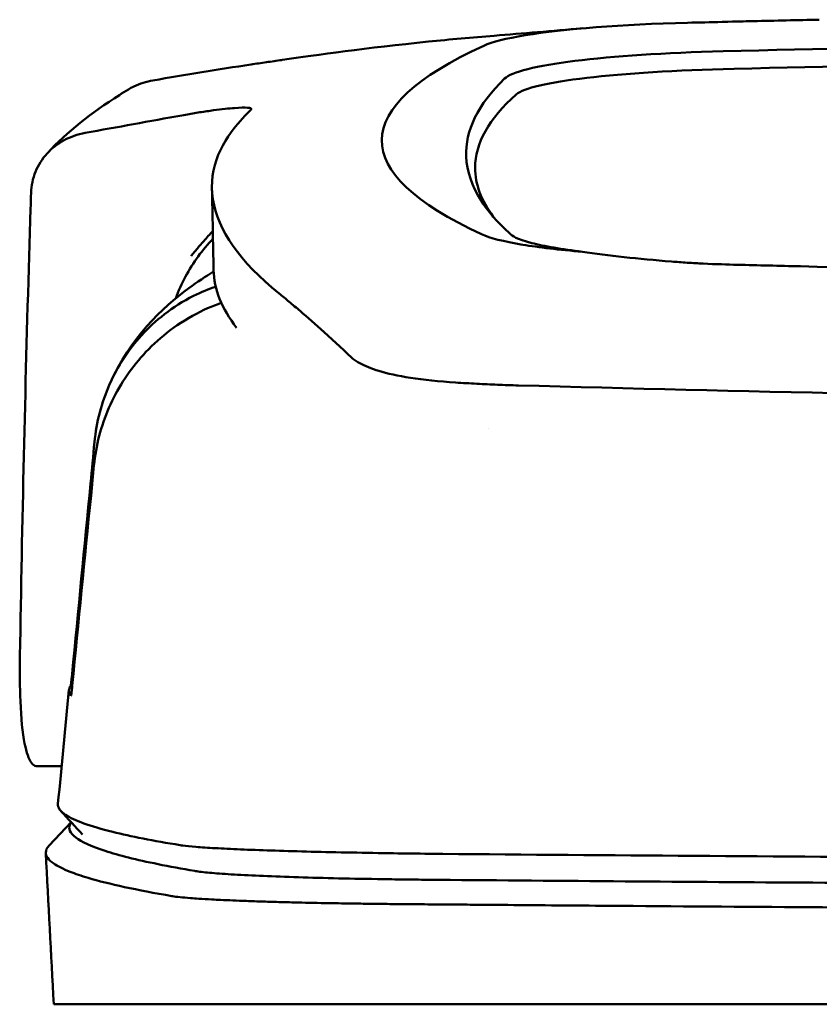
# Model space of a CAD drawing. Header units: millimetres. Extents: x 97 to 347, y 34 to 396.
# Tile 4 of 10: x 142 to 176, y 354 to 396. Entities that reach past the tile are written whole.
import ezdxf

# ---------------------------------------------------------------- set-up
doc = ezdxf.new("R2010")
doc.units = ezdxf.units.MM
doc.layers.add('Visible (ISO)', color=7, linetype='Continuous', lineweight=50)

msp = doc.modelspace()

# ---------------------------------------------------------------- linework, layer by layer
at = {"layer": 'Visible (ISO)'}
for p, q in [((175.65, 385.475), (175.658, 385.475)), ((161.838, 380.459), (161.847, 380.459)), ((144.109, 364.122), (143.063, 364.122)), ((143.58, 360.742), (144.518, 361.729)), ((143.774, 353.952), (149.124, 353.952)), ((149.148, 353.952), (160.113, 353.952)), ((160.203, 353.952), (160.113, 353.952)), ((160.203, 353.952), (221.846, 353.952))]:
    msp.add_line(p, q, dxfattribs=at)
for centre, major_axis, ratio, start_param, end_param in [((173.215, 394.581), (11.395, -0.001), 0.116501, 1.781282, 2.52747), ((276.298, 341.928), (-491.039, 0), 0.112496, 4.925773, 4.928853), ((173.399, 394.556), (11.62, -0.008), 0.117057, 2.527526, 2.891655), ((221.747, 370.254), (225.492, 0.002), 0.110939, 1.570719, 1.791596), ((298.709, 390.877), (140.93, 0.029), 0.116446, 2.892175, 3.388046), ((175.004, 393.335), (12.06, -0.005), 0.112737, 1.791766, 3.029303), ((221.769, 370.224), (-227.223, 0), 0.106767, 4.71241, 4.92951), ((175.397, 392.667), (11.958, 0), 0.106769, 1.787974, 3.024834), ((409.276, 390.681), (247.896, 0.399), 0.112494, 3.026338, 3.14596), ((408.029, 389.681), (-246.265, 0), 0.106767, 6.163675, 6.283184), ((478.753, 343.634), (-328.583, 44.868), 0.123507, 6.188163, 6.200241), ((1804.368, 349.93), (-1662.18, -0.149), 0.85466, 6.255847, 6.257756), ((173.517, 387.198), (11.832, 0.02), 0.1161, 3.386388, 3.747718), ((156.542, 381.646), (-8, 0), 0.941628, 5.682982, 5.950394), ((406.206, 385.376), (-255.609, 0), 0.112496, 0.002074, 0.087879), ((163.639, 381.979), (-7.019, -0.248), 0.209962, 0.510009, 0.541864), ((404.347, 367.351), (-259.925, 0), 0.034069, 6.258567, 6.308615), ((277.998, 408.37), (-131.694, -46.074), 0.097566, 0.177551, 0.181879), ((164.189, 360.099), (15.81, -0.255), 0.013999, 1.814143, 1.864666), ((153.517, 359.679), (4.064, -0.085), 0.06622, 3.560328, 3.573474), ((161.527, 359.417), (8.722, -0.051), 0.018129, 4.550228, 4.559677), ((148.844, 358.576), (-0.118, 0.018), 0.055246, 1.360606, 1.559875), ((161.3, 359.551), (9.456, 0.138), 0.140036, 4.558691, 4.567892)]:
    msp.add_ellipse(centre, major_axis=major_axis, ratio=ratio, start_param=start_param, end_param=end_param, dxfattribs=at)
for points, knots in [([(176.459, 396.01), (175.517, 395.99), (174.579, 395.969), (173.195, 395.937), (173.004, 395.932), (172.312, 395.915)], [-0.8458994, -0.8458994, -0.8458994, -0.8458994, -0.3752076, -0.3752076, -0.1515992, -0.1515992, -0.1515992, -0.1515992]), ([(153.542, 394.293), (154.991, 394.506), (157.145, 394.806), (160.694, 395.166), (161.634, 395.251), (162.577, 395.326)], [0, 0, 0, 0, 0.4392287, 0.4392287, 0.5941548, 0.5941548, 0.5941548, 0.5941548]), ([(152.192, 394.099), (151.495, 393.991), (150.799, 393.88), (149.405, 393.652), (148.708, 393.536), (148.011, 393.416)], [0.000028, 0.000028, 0.000028, 0.000028, 0.211767, 0.211767, 0.4239683, 0.4239683, 0.4239683, 0.4239683]), ([(152.196, 394.099), (152.195, 394.099), (152.194, 394.099), (152.193, 394.099), (152.193, 394.099), (152.193, 394.099)], [0.000000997, 0.000000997, 0.000000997, 0.000000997, 0.0001839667, 0.0001839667, 0.000312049, 0.000312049, 0.000312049, 0.000312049]), ([(153.51, 394.288), (153.29, 394.255), (153.071, 394.223), (152.631, 394.16), (152.412, 394.129), (152.196, 394.099)], [0, 0, 0, 0, 0.0665895, 0.0665895, 0.1345736, 0.1345736, 0.1345736, 0.1345736]), ([(146.959, 393.029), (147.033, 393.073), (147.11, 393.115), (147.448, 393.278), (147.726, 393.368), (148.011, 393.416)], [-0.1127941, -0.1127941, -0.1127941, -0.1127941, -0.0866991, -0.0866991, -0.0000252, -0.0000252, -0.0000252, -0.0000252]), ([(151.411, 392.231), (151.142, 392.208), (150.818, 392.171), (150.265, 392.093), (150.065, 392.062), (149.659, 391.996), (149.455, 391.961), (149.248, 391.924)], [0, 0, 0, 0, 0.1260356, 0.1260356, 0.192084, 0.192084, 0.2556621, 0.2556621, 0.2556621, 0.2556621]), ([(152.2, 392.175), (152.226, 392.216), (152.174, 392.241), (151.929, 392.262), (151.737, 392.257), (151.489, 392.238)], [0, 0, 0, 0, 0.1204642, 0.1204642, 0.2420244, 0.2420244, 0.2420244, 0.2420244]), ([(152.177, 392.15), (152.182, 392.155), (152.187, 392.159), (152.194, 392.167), (152.197, 392.172), (152.2, 392.175)], [0, 0, 0, 0, 0.01190192, 0.01190192, 0.02379969, 0.02379969, 0.02379969, 0.02379969]), ([(145.113, 391.172), (145.802, 391.298), (146.492, 391.423), (147.87, 391.674), (148.559, 391.799), (149.247, 391.924)], [0.0000116, 0.0000116, 0.0000116, 0.0000116, 0.2114776, 0.2114776, 0.4225254, 0.4225254, 0.4225254, 0.4225254]), ([(153.396, 384.315), (151.718, 385.67), (150.772, 387.023), (150.356, 389.738), (151.002, 390.862), (151.758, 391.71)], [0, 0, 0, 0, 3.35024, 3.35024, 6.902449, 6.902449, 6.902449, 6.902449]), ([(145.113, 391.172), (144.797, 391.115), (144.495, 391.008), (143.944, 390.711), (143.698, 390.52), (143.279, 390.065), (143.113, 389.798), (142.88, 389.228), (142.815, 388.921), (142.806, 388.614)], [-0.4076943, -0.4076943, -0.4076943, -0.4076943, -0.3108189, -0.3108189, -0.2123555, -0.2123555, -0.10788, -0.10788, -0.000002, -0.000002, -0.000002, -0.000002]), ([(161.383, 390.161), (161.408, 389.535), (161.621, 388.91), (162.262, 387.909), (162.572, 387.533), (163.044, 387.064), (163.143, 386.97), (163.371, 386.762), (163.508, 386.646), (164.713, 386.333), (165.445, 386.206), (166.348, 386.095)], [2.930381, 2.930381, 2.930381, 2.930381, 4.072753, 4.072753, 4.762452, 4.762452, 4.934856, 4.934856, 5.145284, 5.145284, 5.311389, 5.311389, 5.311389, 5.311389]), ([(150.566, 386.984), (150.439, 386.846), (150.31, 386.703), (150.089, 386.45), (149.998, 386.343), (149.756, 386.054), (149.646, 385.914), (149.635, 385.904)], [-0.01145823, -0.01145823, -0.01145823, -0.01145823, -0.00744532, -0.00744532, -0.00463647, -0.00463647, 0, 0, 0, 0]), ([(163.795, 386.399), (164.144, 386.341), (164.533, 386.287), (165.387, 386.185), (165.852, 386.138), (166.348, 386.095)], [-0.3736448, -0.3736448, -0.3736448, -0.3736448, -0.187366, -0.187366, -0.0000172, -0.0000172, -0.0000172, -0.0000172]), ([(166.348, 386.095), (166.889, 386.014), (167.484, 385.938), (168.76, 385.8), (169.438, 385.737), (170.148, 385.68)], [0.0000437, 0.0000437, 0.0000437, 0.0000437, 0.2355373, 0.2355373, 0.4693483, 0.4693483, 0.4693483, 0.4693483]), ([(142.722, 385.902), (142.637, 383.059), (142.563, 380.216), (142.433, 374.53), (142.378, 371.687), (142.332, 368.844)], [-1.996171, -1.996171, -1.996171, -1.996171, -0.998042, -0.998042, -0.000001, -0.000001, -0.000001, -0.000001]), ([(170.148, 385.68), (170.369, 385.662), (170.592, 385.646), (171.065, 385.615), (171.289, 385.603), (171.495, 385.593)], [0, 0, 0, 0, 0.0725125, 0.0725125, 0.1522142, 0.1522142, 0.1522142, 0.1522142]), ([(171.495, 385.593), (172.075, 385.564), (172.514, 385.552), (173.853, 385.52), (174.751, 385.498), (175.65, 385.475)], [0.1522142, 0.1522142, 0.1522142, 0.1522142, 0.3763363, 0.3763363, 0.8296812, 0.8296812, 0.8296812, 0.8296812]), ([(175.658, 385.475), (183.279, 385.288), (190.914, 385.148), (202.452, 385.007), (206.299, 384.971), (212.085, 384.936), (214.02, 384.927), (217.802, 384.915), (219.616, 384.912), (221.515, 384.911)], [0.000811, 0.000811, 0.000811, 0.000811, 2.334672, 2.334672, 3.49801, 3.49801, 4.08174, 4.08174, 4.638981, 4.638981, 4.638981, 4.638981]), ([(146.171, 380.46), (147.051, 382.427), (148.387, 383.695), (149.902, 384.808), (150.253, 385.042), (150.599, 385.252)], [0, 0, 0, 0, 1.483168, 1.483168, 1.942831, 1.942831, 1.942831, 1.942831]), ([(145.514, 377.967), (145.596, 378.821), (145.815, 379.657), (146.502, 381.207), (146.964, 381.914), (148.093, 383.151), (148.829, 383.75), (150.075, 384.375), (150.395, 384.504), (150.69, 384.605)], [-0.7441004, -0.7441004, -0.7441004, -0.7441004, -0.5496874, -0.5496874, -0.3565169, -0.3565169, -0.159797, -0.159797, -0.0894613, -0.0894613, -0.0894613, -0.0894613]), ([(153.396, 384.315), (153.536, 384.202), (153.681, 384.082), (153.981, 383.832), (154.135, 383.702), (154.295, 383.568)], [-0.5571002, -0.5571002, -0.5571002, -0.5571002, -0.2776825, -0.2776825, 0, 0, 0, 0]), ([(145.492, 376.981), (145.575, 377.823), (145.792, 378.654), (146.473, 380.216), (146.934, 380.942), (148.059, 382.226), (148.79, 382.857), (150.139, 383.606), (150.561, 383.784), (150.928, 383.915)], [0, 0, 0, 0, 0.2548242, 0.2548242, 0.5112444, 0.5112444, 0.772586, 0.772586, 0.8990175, 0.8990175, 0.8990175, 0.8990175]), ([(154.295, 383.568), (154.613, 383.298), (154.958, 382.989), (155.467, 382.527), (155.621, 382.386), (155.776, 382.244)], [-1.0557156, -1.0557156, -1.0557156, -1.0557156, -0.5320191, -0.5320191, -0.3144541, -0.3144541, -0.3144541, -0.3144541]), ([(156.763, 381.383), (156.698, 381.422), (156.638, 381.46), (156.531, 381.539), (156.483, 381.579), (156.441, 381.619)], [0, 0, 0, 0, 0.0612215, 0.0612215, 0.1224979, 0.1224979, 0.1224979, 0.1224979]), ([(156.763, 381.383), (156.865, 381.323), (156.98, 381.265), (157.239, 381.152), (157.382, 381.097), (157.539, 381.044)], [-0.1913093, -0.1913093, -0.1913093, -0.1913093, -0.095663, -0.095663, 0, 0, 0, 0]), ([(160.932, 380.511), (160.226, 380.556), (159.573, 380.624), (158.472, 380.795), (158.018, 380.894), (157.652, 381.007)], [0, 0, 0, 0, 0.2294851, 0.2294851, 0.4401307, 0.4401307, 0.4401307, 0.4401307]), ([(161.838, 380.459), (161.685, 380.467), (161.533, 380.476), (161.231, 380.493), (161.081, 380.502), (160.932, 380.511)], [0, 0, 0, 0, 0.04848689, 0.04848689, 0.0969233, 0.0969233, 0.0969233, 0.0969233]), ([(161.847, 380.459), (162.134, 380.443), (162.422, 380.43), (163.011, 380.406), (163.31, 380.396), (163.61, 380.388)], [-0.1838567, -0.1838567, -0.1838567, -0.1838567, -0.0928152, -0.0928152, 0, 0, 0, 0]), ([(221.437, 379.591), (211.752, 379.593), (202.073, 379.66), (182.745, 379.925), (173.115, 380.124), (163.61, 380.388)], [0.032666, 0.032666, 0.032666, 0.032666, 2.938218, 2.938218, 5.868286, 5.868286, 5.868286, 5.868286]), ([(144.56, 368.063), (144.821, 370.774), (145.082, 373.488), (145.344, 376.199), (145.401, 376.788), (145.457, 377.377), (145.514, 377.967)], [0.478961, 0.478961, 0.478961, 0.478961, 8.650914, 8.650914, 8.650914, 10.427614, 10.427614, 10.427614, 10.427614]), ([(144.564, 367.568), (144.831, 370.275), (145.097, 372.979), (145.365, 375.687), (145.407, 376.118), (145.45, 376.55), (145.492, 376.981)], [0.46186, 0.46186, 0.46186, 0.46186, 8.654063, 8.654063, 8.654063, 9.958979, 9.958979, 9.958979, 9.958979]), ([(142.332, 368.844), (142.321, 368.135), (142.326, 367.484), (142.381, 366.162), (142.441, 365.549), (142.609, 364.697), (142.706, 364.42), (142.884, 364.186), (142.95, 364.139), (143.034, 364.123), (143.049, 364.122), (143.063, 364.122)], [-1.124441, -1.124441, -1.124441, -1.124441, -0.875496, -0.875496, -0.555624, -0.555624, -0.282571, -0.282571, -0.140757, -0.140757, -0.112162, -0.112162, -0.112162, -0.112162]), ([(144.501, 367.569), (144.502, 367.572), (144.505, 367.583), (144.511, 367.627), (144.516, 367.658), (144.526, 367.745), (144.532, 367.799), (144.541, 367.881), (144.545, 367.916), (144.552, 367.989), (144.556, 368.026), (144.56, 368.063)], [-0.06600544, -0.06600544, -0.06600544, -0.06600544, -0.05210622, -0.05210622, -0.03882665, -0.03882665, -0.02244269, -0.02244269, -0.01122716, -0.01122716, 0, 0, 0, 0]), ([(144.506, 367.126), (144.507, 367.124), (144.51, 367.132), (144.517, 367.167), (144.521, 367.195), (144.531, 367.269), (144.537, 367.32), (144.546, 367.397), (144.55, 367.43), (144.557, 367.497), (144.561, 367.532), (144.564, 367.568)], [0, 0, 0, 0, 0.01799222, 0.01799222, 0.0374351, 0.0374351, 0.06445247, 0.06445247, 0.08202888, 0.08202888, 0.09959211, 0.09959211, 0.09959211, 0.09959211]), ([(143.955, 362.512), (143.94, 362.357), (144.048, 362.201), (144.28, 362.046), (144.645, 361.802), (145.319, 361.558), (146.295, 361.317), (147.064, 361.127), (148.024, 360.938), (149.169, 360.751)], [51.780318, 51.780318, 51.780318, 51.780318, 65.647729, 65.647729, 65.647729, 87.530305, 87.530305, 87.530305, 104.770272, 104.770272, 104.770272, 104.770272]), ([(144.523, 361.724), (144.503, 361.697), (144.487, 361.67), (144.475, 361.644), (144.385, 361.454), (144.465, 361.263), (144.713, 361.073), (144.961, 360.883), (145.38, 360.693), (145.965, 360.504), (146.551, 360.315), (147.306, 360.126), (148.227, 359.939), (148.707, 359.841), (149.232, 359.744), (149.802, 359.647)], [0.0467643, 0.0467643, 0.0467643, 0.0467643, 0.04907017, 0.04907017, 0.04907017, 0.06542689, 0.06542689, 0.06542689, 0.08178362, 0.08178362, 0.08178362, 0.09814034, 0.09814034, 0.09814034, 0.10666345, 0.10666345, 0.10666345, 0.10666345]), ([(143.58, 360.742), (143.484, 360.64), (143.435, 360.539), (143.433, 360.28), (143.546, 360.123), (143.942, 359.849), (144.175, 359.731), (144.695, 359.527), (144.953, 359.439), (145.685, 359.221), (146.203, 359.09), (147.395, 358.831), (148.068, 358.702), (148.818, 358.573)], [-6.22343, -6.22343, -6.22343, -6.22343, -5.351502, -5.351502, -4.007016, -4.007016, -3.000502, -3.000502, -2.247226, -2.247226, -1.120907, -1.120907, 0, 0, 0, 0]), ([(149.29, 360.732), (149.429, 360.713), (149.616, 360.694), (149.846, 360.676), (150.077, 360.657), (150.354, 360.639), (150.671, 360.621), (150.988, 360.604), (151.35, 360.586), (151.747, 360.569), (152.145, 360.553), (152.585, 360.536), (153.055, 360.521), (153.525, 360.506), (154.035, 360.491), (154.569, 360.477), (155.104, 360.463), (155.673, 360.45), (156.262, 360.439), (156.85, 360.427), (157.468, 360.416), (158.099, 360.406), (158.593, 360.398), (159.1, 360.391), (159.613, 360.385)], [0, 0, 0, 0, 1.921104, 1.921104, 1.921104, 3.842208, 3.842208, 3.842208, 5.763312, 5.763312, 5.763312, 7.684416, 7.684416, 7.684416, 9.60552, 9.60552, 9.60552, 11.526625, 11.526625, 11.526625, 13.447729, 13.447729, 13.447729, 14.949954, 14.949954, 14.949954, 14.949954]), ([(160.383, 360.376), (167.491, 360.315), (174.701, 360.264), (181.933, 360.225), (189.166, 360.185), (196.475, 360.156), (203.779, 360.138), (209.788, 360.124), (215.823, 360.116), (221.847, 360.116)], [0, 0, 0, 0, 21.882576, 21.882576, 21.882576, 43.765152, 43.765152, 43.765152, 61.766885, 61.766885, 61.766885, 61.766885]), ([(149.824, 359.643), (149.972, 359.619), (150.177, 359.594), (150.431, 359.571), (150.685, 359.548), (150.995, 359.525), (151.349, 359.503), (151.703, 359.481), (152.11, 359.46), (152.555, 359.44), (153, 359.421), (153.495, 359.402), (154.021, 359.385), (154.548, 359.368), (155.118, 359.352), (155.713, 359.338), (156.308, 359.324), (156.941, 359.312), (157.59, 359.301), (157.915, 359.296), (158.249, 359.291), (158.585, 359.287), (158.752, 359.284), (158.923, 359.282), (159.093, 359.28), (159.263, 359.278), (159.437, 359.276), (159.609, 359.275), (159.677, 359.274), (159.745, 359.273), (159.813, 359.272), (159.881, 359.272), (159.95, 359.271), (160.018, 359.271), (160.052, 359.27), (160.085, 359.27), (160.118, 359.27)], [0, 0, 0, 0, 0.00216284, 0.00216284, 0.00216284, 0.00432572, 0.00432572, 0.00432572, 0.0064886, 0.0064886, 0.0064886, 0.00865148, 0.00865148, 0.00865148, 0.01081436, 0.01081436, 0.01081436, 0.01297724, 0.01297724, 0.01297724, 0.01405868, 0.01405868, 0.01405868, 0.0145994, 0.0145994, 0.0145994, 0.01514012, 0.01514012, 0.01514012, 0.01535374, 0.01535374, 0.01535374, 0.01556736, 0.01556736, 0.01556736, 0.01567089, 0.01567089, 0.01567089, 0.01567089]), ([(160.2, 359.269), (165.487, 359.223), (170.827, 359.183), (176.187, 359.149), (181.547, 359.116), (186.949, 359.088), (192.36, 359.066), (197.771, 359.044), (203.213, 359.028), (208.653, 359.018), (213.045, 359.01), (217.448, 359.006), (221.846, 359.006)], [0, 0, 0, 0, 0.01635215, 0.01635215, 0.01635215, 0.03270429, 0.03270429, 0.03270429, 0.04905643, 0.04905643, 0.04905643, 0.06225952, 0.06225952, 0.06225952, 0.06225952]), ([(148.841, 358.569), (148.931, 358.556), (149.039, 358.542), (149.293, 358.516), (149.441, 358.503), (149.718, 358.481), (149.838, 358.472), (150.14, 358.452), (150.328, 358.442), (150.646, 358.424), (150.767, 358.418), (151.229, 358.396), (151.599, 358.38), (152.229, 358.357), (152.468, 358.349), (152.965, 358.333), (153.223, 358.326), (153.722, 358.312), (153.961, 358.306), (154.632, 358.29), (155.077, 358.281), (155.879, 358.266), (156.229, 358.26), (156.851, 358.251), (157.121, 358.248), (157.597, 358.242), (157.801, 358.239), (158.162, 358.235), (158.316, 358.234), (158.588, 358.231), (158.704, 358.23), (158.995, 358.228), (159.17, 358.226), (159.52, 358.224), (159.696, 358.222), (159.872, 358.221)], [-1.679207, -1.679207, -1.679207, -1.679207, -1.548784, -1.548784, -1.41563, -1.41563, -1.32558, -1.32558, -1.204178, -1.204178, -1.134257, -1.134257, -0.946443, -0.946443, -0.838704, -0.838704, -0.731055, -0.731055, -0.637098, -0.637098, -0.473724, -0.473724, -0.352581, -0.352581, -0.262746, -0.262746, -0.196047, -0.196047, -0.146434, -0.146434, -0.109476, -0.109476, -0.054468, -0.054468, 0, 0, 0, 0]), ([(159.958, 358.221), (160.026, 358.22), (160.117, 358.219), (160.312, 358.218), (160.401, 358.217), (160.667, 358.215), (160.845, 358.213), (161.377, 358.209), (161.733, 358.206), (162.799, 358.197), (163.511, 358.191), (165.65, 358.174), (167.079, 358.163), (171.377, 358.131), (174.254, 358.112), (179.065, 358.082), (180.994, 358.071), (185.504, 358.047), (188.087, 358.034), (193.263, 358.012), (195.855, 358.003), (202.343, 357.982), (206.243, 357.973), (212.096, 357.963), (214.047, 357.961), (217.947, 357.958), (219.897, 357.957), (221.846, 357.957)], [-6.255822, -6.255822, -6.255822, -6.255822, -6.222837, -6.222837, -6.195433, -6.195433, -6.140619, -6.140619, -6.030972, -6.030972, -5.8116, -5.8116, -5.372567, -5.372567, -4.493566, -4.493566, -3.9071, -3.9071, -3.124844, -3.124844, -2.342742, -2.342742, -1.17034, -1.17034, -0.584842, -0.584842, 0, 0, 0, 0])]:
    msp.add_open_spline(points, degree=3, knots=knots, dxfattribs=at)
for points in [[(162.577, 395.326), (163.796, 395.423), (165.046, 395.526), (166.355, 395.641)], [(153.542, 394.293), (153.531, 394.291), (153.521, 394.289), (153.51, 394.288)], [(146.575, 392.793), (146.702, 392.875), (146.83, 392.953), (146.959, 393.029)], [(143.501, 390.306), (144.347, 391.218), (145.376, 392.03), (146.575, 392.793)], [(151.489, 392.238), (151.464, 392.236), (151.437, 392.234), (151.411, 392.231)], [(161.764, 389.681), (161.764, 388.985), (162.023, 388.29), (162.54, 387.596)], [(150.597, 385.316), (150.575, 386.48), (150.553, 387.643), (150.53, 388.806)], [(150.573, 386.65), (150.351, 386.422), (150.138, 386.172), (149.941, 385.901)], [(155.776, 382.244), (156.002, 382.037), (156.226, 381.826), (156.441, 381.619)], [(162.326, 378.53), (162.326, 378.53), (162.326, 378.53), (162.326, 378.53)], [(144.613, 368.063), (144.595, 368.063), (144.577, 368.063), (144.56, 368.063)], [(143.954, 362.512), (144.111, 364.135), (144.267, 365.758), (144.423, 367.381)], [(144.997, 361.202), (144.692, 361.538), (144.387, 361.873), (144.083, 362.208)], [(143.774, 353.952), (143.661, 356.107), (143.548, 358.262), (143.435, 360.417)]]:
    msp.add_open_spline(points, degree=3, dxfattribs=at)

doc.saveas('drawing.dxf')
